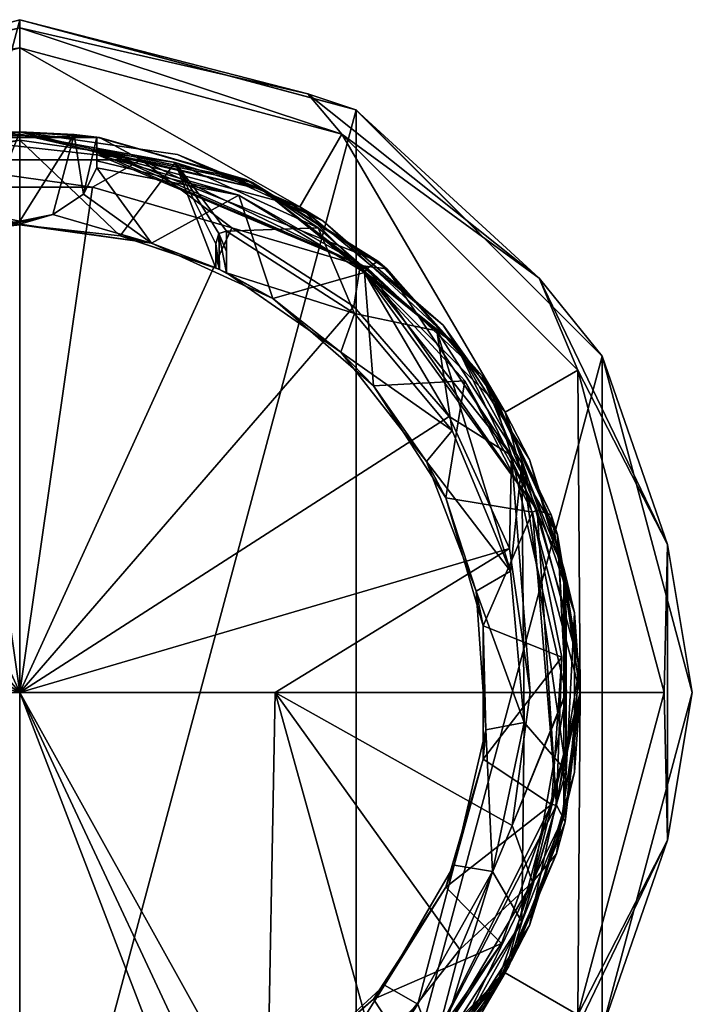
# Model space of a CAD drawing. Header units: metres. Extents: x -24 to 24, y -199 to 24.
# Tile 11 of 11: x 0 to 24, y -11 to 24. Entities that reach past the tile are written whole.
import ezdxf

# ---------------------------------------------------------------- set-up
doc = ezdxf.new("R2010")
doc.units = ezdxf.units.M
doc.layers.add('solid_509503_A185', color=7, linetype='CONTINUOUS')

msp = doc.modelspace()

# ---------------------------------------------------------------- linework, layer by layer
at = {"layer": 'solid_509503_A185'}
for points in [[(-12.000058, -20.784576, -4), (-12.000058, 20.784576, -4), (0, 24, -4)], [(0, 24, -1), (0, 24, -4), (-12.000058, 20.784576, -4)], [(0, -24, -4), (-12.000058, -20.784576, -4), (0, 24, -4)], [(-11.999996, 20.784613, -1), (0, 24, -1), (-12.000058, 20.784576, -4)], [(0, 23.707108, -0.292893), (0, 24, -1), (-11.999996, 20.784613, -1)], [(12.000058, 20.784576, -4), (0, -24, -4), (0, 24, -4)], [(11.999996, 20.784613, -1), (12.000058, 20.784576, -4), (0, 24, -4)], [(0, 24, -1), (11.999996, 20.784613, -1), (0, 24, -4)], [(10.286128, 21.359365, -0.292893), (0, 24, -1), (0, 23.707108, -0.292893)], [(10.286128, 21.359365, -0.292893), (11.999996, 20.784613, -1), (0, 24, -1)], [(-10.286128, 21.359365, -0.292893), (0, 23.707108, -0.292893), (-11.999996, 20.784613, -1)], [(-10.286128, 21.359365, -0.292893), (0, 23), (0, 23.707108, -0.292893)], [(10.286128, 21.359365, -0.292893), (0, 23.707108, -0.292893), (11.498003, 19.919737)], [(0, 23.707108, -0.292893), (0, 23), (11.498003, 19.919737)], [(-11.498009, 19.919733), (0, 20), (0, 23)], [(-10.286128, 21.359365, -0.292893), (-11.498009, 19.919733), (0, 23)], [(0, 23), (0, 20), (10.001605, 17.319387)], [(11.498003, 19.919737), (0, 23), (10.001605, 17.319387)], [(18.534962, 14.781139, -0.292893), (10.286128, 21.359365, -0.292893), (11.498003, 19.919737)], [(18.534962, 14.781139, -0.292893), (11.999996, 20.784613, -1), (10.286128, 21.359365, -0.292893)], [(12.000058, 20.784576, -4), (12.000058, -20.784576, -4), (0, -24, -4)], [(11.999996, 20.784613, -1), (20.784609, 12.000002, -1), (12.000058, 20.784576, -4)], [(18.534962, 14.781139, -0.292893), (20.784609, 12.000002, -1), (11.999996, 20.784613, -1)], [(12.000058, 20.784576, -4), (20.784636, 11.999953, -4), (12.000058, -20.784576, -4)], [(20.784609, 12.000002, -1), (20.784636, 11.999953, -4), (12.000058, 20.784576, -4)], [(-11.498009, 19.919733), (-10.001605, 17.319387), (0, 20)], [(-10.001605, 17.319387), (0, 20, 124.099998), (0, 20)], [(-10.001605, 17.319387), (0, 20, 248.199997), (0, 20, 124.099998)], [(-5.634651, 19.189859, 248.199997), (0, 20, 248.199997), (-10.001605, 17.319387)], [(-8.63955, 17.94021, 248.412125), (0, 19.700001, 248.5), (0, 19.912132, 248.412125)], [(-8.63955, 17.94021, 248.412125), (0, 19.912132, 248.412125), (-5.634651, 19.189859, 248.199997)], [(-8.63955, 17.94021, 248.412125), (-5.550122, 18.902014, 248.5), (0, 19.700001, 248.5)], [(0, 19.912132, 248.412125), (0, 20, 248.199997), (-5.634651, 19.189859, 248.199997)], [(-5.550122, 18.902014, 248.5), (0, 16.679453, 248.5), (0, 19.700001, 248.5)], [(4.335529, 18.995192, 258.202087), (-2.846297, 19.796429, 256.899994), (-4.335529, 18.995192, 258.202087)], [(-2.846297, 19.796429, 256.899994), (2.846297, 19.796429, 256.899994), (-1.944562, 19.905243, 252.994522)], [(4.335529, 18.995192, 258.202087), (2.846297, 19.796429, 256.899994), (-2.846297, 19.796429, 256.899994)], [(2.846297, 19.796429, 256.899994), (0, 20, 253.800003), (-1.944562, 19.905243, 252.994522)], [(-1.177802, 17.048964, 253.535019), (-1.944562, 19.905243, 252.994522), (0, 20, 253.800003)], [(-1.177802, 17.048964, 253.535019), (0, 20, 253.800003), (0, 16.813173, 253.800003)], [(2.846297, 19.796429, 256.899994), (1.944562, 19.905243, 252.994522), (0, 20, 253.800003)], [(0, 16.813173, 253.800003), (0, 20, 253.800003), (1.944562, 19.905243, 252.994522)], [(5.634651, 19.189859, 248.199997), (10.001605, 17.319387), (0, 20)], [(0, 20, 124.099998), (5.634651, 19.189859, 248.199997), (0, 20)], [(0, 20, 124.099998), (0, 20, 248.199997), (5.634651, 19.189859, 248.199997)], [(8.63955, 17.94021, 248.412125), (5.634651, 19.189859, 248.199997), (0, 20, 248.199997)], [(8.63955, 17.94021, 248.412125), (0, 20, 248.199997), (0, 19.912132, 248.412125)], [(0, 19.912132, 248.412125), (0, 19.700001, 248.5), (5.550122, 18.902014, 248.5)], [(8.63955, 17.94021, 248.412125), (0, 19.912132, 248.412125), (5.550122, 18.902014, 248.5)], [(0, 16.813173, 253.800003), (1.944562, 19.905243, 252.994522), (1.178194, 17.049124, 253.534821)], [(0, 19.700001, 248.5), (0, 16.679453, 248.5), (3.587473, 16.289106, 248.5)], [(5.550122, 18.902014, 248.5), (0, 19.700001, 248.5), (3.587473, 16.289106, 248.5)], [(1.178194, 17.049124, 253.534821), (1.944562, 19.905243, 252.994522), (2.273254, 17.774933, 252.597519)], [(2.846297, 19.796429, 256.899994), (2.75, 19.810036, 251.050003), (1.944562, 19.905243, 252.994522)], [(2.273254, 17.774933, 252.597519), (1.944562, 19.905243, 252.994522), (2.75, 19.810036, 251.050003)], [(2.273254, 17.774933, 252.597519), (2.75, 19.810036, 251.050003), (2.75, 18.710682, 251.050003)], [(2.846297, 19.796429, 256.899994), (2.75, 19.810036, 249.850006), (2.75, 19.810036, 251.050003)], [(2.75, 18.710682, 251.050003), (2.75, 19.810036, 251.050003), (2.75, 19.810036, 249.850006)], [(2.846297, 19.796429, 256.899994), (8.073412, 18.298088, 249.850006), (2.75, 19.810036, 249.850006)], [(2.75, 19.381968, 249.850006), (2.75, 19.810036, 249.850006), (8.073412, 18.298088, 249.850006)], [(2.75, 18.96772, 250.521683), (2.75, 19.810036, 249.850006), (2.75, 19.192947, 249.979416)], [(2.75, 19.266748, 249.885727), (2.75, 19.192947, 249.979416), (2.75, 19.810036, 249.850006)], [(2.75, 18.710682, 251.050003), (2.75, 19.810036, 249.850006), (2.75, 18.96772, 250.521683)], [(2.75, 19.266748, 249.885727), (2.75, 19.810036, 249.850006), (2.75, 19.381968, 249.850006)], [(2.846297, 19.796429, 256.899994), (8.3083, 18.19264, 256.899994), (8.073412, 18.298088, 249.850006)], [(4.335529, 18.995192, 258.202087), (8.3083, 18.19264, 256.899994), (2.846297, 19.796429, 256.899994)], [(11.498003, 19.919737), (10.001605, 17.319387), (17.320917, 9.998431)], [(19.918005, 11.501003), (11.498003, 19.919737), (17.320917, 9.998431)], [(18.534962, 14.781139, -0.292893), (11.498003, 19.919737), (19.918005, 11.501003)], [(2.75, 19.381968, 249.850006), (8.073412, 18.298088, 249.850006), (12.77871, 15.385205, 249.850006)], [(12.408227, 15.141304, 249.850006), (2.75, 19.381968, 249.850006), (12.77871, 15.385205, 249.850006)], [(12.408227, 15.141304, 249.850006), (2.75, 19.266748, 249.885727), (2.75, 19.381968, 249.850006)], [(-4.335529, 18.995192, 258.202087), (-2.592317, 18.029959, 258.796478), (2.592317, 18.029959, 258.796478)], [(4.335529, 18.995192, 258.202087), (-4.335529, 18.995192, 258.202087), (2.592317, 18.029959, 258.796478)], [(4.335529, 18.995192, 258.202087), (2.592317, 18.029959, 258.796478), (7.566936, 16.569279, 258.796478)], [(12.408227, 15.141304, 249.850006), (2.75, 19.192947, 249.979416), (2.75, 19.266748, 249.885727)], [(2.75, 18.96772, 250.521683), (2.75, 19.192947, 249.979416), (7.816989, 17.743347, 249.979416)], [(12.408227, 15.141304, 249.850006), (7.816989, 17.743347, 249.979416), (2.75, 19.192947, 249.979416)], [(2.75, 18.710682, 251.050003), (2.75, 18.96772, 250.521683), (7.816989, 17.743347, 249.979416)], [(12.147882, 15.232962, 258.202087), (8.3083, 18.19264, 256.899994), (4.335529, 18.995192, 258.202087)], [(12.147882, 15.232962, 258.202087), (4.335529, 18.995192, 258.202087), (7.566936, 16.569279, 258.796478)], [(5.634651, 19.189859, 248.199997), (10.812817, 16.825071, 248.199997), (10.001605, 17.319387)], [(8.63955, 17.94021, 248.412125), (10.812817, 16.825071, 248.199997), (5.634651, 19.189859, 248.199997)], [(-5.550122, 18.902014, 248.5), (-3.587473, 16.289106, 248.5), (0, 16.679453, 248.5)], [(2.273254, 17.774933, 252.597519), (2.75, 18.710682, 251.050003), (4.707794, 16.033278, 253.893723)], [(2.75, 18.710682, 251.050003), (7.816989, 17.743347, 249.979416), (4.707794, 16.033278, 253.893723)], [(5.550122, 18.902014, 248.5), (3.587473, 16.289106, 248.5), (7, 15.13949, 248.5)], [(5.550122, 18.902014, 248.5), (7.109599, 16.369688, 248.5), (7.383588, 16.456593, 248.5)], [(10.650618, 16.572699, 248.5), (5.550122, 18.902014, 248.5), (7.383588, 16.456593, 248.5)], [(5.550122, 18.902014, 248.5), (7, 15.13949, 248.5), (7, 16.007399, 248.5)], [(5.550122, 18.902014, 248.5), (7, 16.007399, 248.5), (7.109599, 16.369688, 248.5)], [(8.63955, 17.94021, 248.412125), (5.550122, 18.902014, 248.5), (10.650618, 16.572699, 248.5)], [(8.3083, 18.19264, 256.899994), (12.77871, 15.385205, 249.850006), (8.073412, 18.298088, 249.850006)], [(-2.592317, 18.029959, 258.796478), (-7.566936, 16.569279, 258.796478), (0, 0, 259.350006)], [(2.592317, 18.029959, 258.796478), (-2.592317, 18.029959, 258.796478), (0, 0, 259.350006)], [(7.566936, 16.569279, 258.796478), (2.592317, 18.029959, 258.796478), (0, 0, 259.350006)], [(8.3083, 18.19264, 256.899994), (13.097215, 15.114991, 256.899994), (12.77871, 15.385205, 249.850006)], [(12.147882, 15.232962, 258.202087), (13.097215, 15.114991, 256.899994), (8.3083, 18.19264, 256.899994)], [(8.63955, 17.94021, 248.412125), (10.650618, 16.572699, 248.5), (14.888263, 12.900761, 248.5)], [(8.63955, 17.94021, 248.412125), (14.888263, 12.900761, 248.5), (15.567932, 12.415011, 248.412125)], [(8.63955, 17.94021, 248.412125), (15.567932, 12.415011, 248.412125), (10.812817, 16.825071, 248.199997)], [(1.178194, 17.049124, 253.534821), (2.273254, 17.774933, 252.597519), (4.707794, 16.033278, 253.893723)], [(7.816989, 17.743347, 249.979416), (9.034191, 14.057477, 253.893723), (4.707794, 16.033278, 253.893723)], [(7.816989, 17.743347, 249.979416), (12.30642, 14.982781, 249.979416), (9.034191, 14.057477, 253.893723)], [(12.408227, 15.141304, 249.850006), (12.30642, 14.982781, 249.979416), (7.816989, 17.743347, 249.979416)], [(15.114991, 13.097215, 248.199997), (17.320917, 9.998431), (10.001605, 17.319387)], [(10.812817, 16.825071, 248.199997), (15.114991, 13.097215, 248.199997), (10.001605, 17.319387)], [(-1.177802, 17.048964, 253.535019), (0, 16.813173, 253.800003), (-4.707794, 16.033276, 253.893723)], [(1.178194, 17.049124, 253.534821), (4.707794, 16.033278, 253.893723), (0, 16.710155, 253.893723)], [(0, 16.761827, 253.847046), (1.178194, 17.049124, 253.534821), (0, 16.710155, 253.893723)], [(0, 16.761827, 253.847046), (0, 16.813173, 253.800003), (1.178194, 17.049124, 253.534821)], [(-7.566936, 16.569279, 258.796478), (-11.928527, 13.766253, 258.796478), (0, 0, 259.350006)], [(0, 16.761827, 253.847046), (-4.707794, 16.033276, 253.893723), (0, 16.813173, 253.800003)], [(0, 16.761827, 253.847046), (0, 16.710155, 253.893723), (-4.707794, 16.033276, 253.893723)], [(-4.707794, 16.033276, 253.893723), (0, 16.710155, 253.893723), (-3.587473, 16.289106, 248.5)], [(-3.587473, 16.289106, 248.5), (0, 16.710155, 253.893723), (0, 16.679453, 248.5)], [(0, 16.710155, 253.893723), (4.707794, 16.033278, 253.893723), (0, 16.679453, 248.5)], [(4.707794, 16.033278, 253.893723), (3.587473, 16.289106, 248.5), (0, 16.679453, 248.5)], [(11.928527, 13.766253, 258.796478), (7.566936, 16.569279, 258.796478), (0, 0, 259.350006)], [(10.650618, 16.572699, 248.5), (7.383588, 16.456593, 248.5), (11.946276, 13.513017, 248.5)], [(12.147882, 15.232962, 258.202087), (7.566936, 16.569279, 258.796478), (11.928527, 13.766253, 258.796478)], [(14.888263, 12.900761, 248.5), (10.650618, 16.572699, 248.5), (11.946276, 13.513017, 248.5)], [(15.567932, 12.415011, 248.412125), (15.114991, 13.097215, 248.199997), (10.812817, 16.825071, 248.199997)], [(3.587473, 16.289106, 248.5), (7, 15.141624, 248.840439), (7, 15.13949, 248.5)], [(3.587473, 16.289106, 248.5), (7, 15.14376, 249.180939), (7, 15.141624, 248.840439)], [(4.707794, 16.033278, 253.893723), (7, 15.14376, 249.180939), (3.587473, 16.289106, 248.5)], [(7.133301, 15.08367, 249.53685), (7.109599, 16.369688, 248.5), (7, 16.007399, 248.5)], [(7.109599, 16.369688, 248.5), (7.383588, 15.725482, 249.096786), (7.383588, 16.456593, 248.5)], [(7.109599, 16.369688, 248.5), (7.383588, 14.963606, 249.672714), (7.383588, 15.725482, 249.096786)], [(7.133301, 15.08367, 249.53685), (7.383588, 14.963606, 249.672714), (7.109599, 16.369688, 248.5)], [(7.383588, 16.456593, 248.5), (7.383588, 15.725482, 249.096786), (7.383588, 14.963606, 249.672714)], [(11.946276, 13.513017, 248.5), (7.383588, 16.456593, 248.5), (7.383588, 14.963606, 249.672714)], [(4.707794, 16.033278, 253.893723), (7.133301, 15.08367, 249.53685), (7, 15.14376, 249.180939)], [(4.707794, 16.033278, 253.893723), (9.034191, 14.057477, 253.893723), (7.133301, 15.08367, 249.53685)], [(7, 15.579848, 248.844757), (7, 16.007399, 248.5), (7, 15.13949, 248.5)], [(7.133301, 15.08367, 249.53685), (7, 16.007399, 248.5), (7, 15.579848, 248.844757)], [(7, 15.141624, 248.840439), (7, 15.579848, 248.844757), (7, 15.13949, 248.5)], [(7, 15.141624, 248.840439), (7, 15.14376, 249.180939), (7, 15.579848, 248.844757)], [(7.133301, 15.08367, 249.53685), (7, 15.579848, 248.844757), (7, 15.14376, 249.180939)], [(12.147882, 15.232962, 258.202087), (11.928527, 13.766253, 258.796478), (15.323739, 9.847969, 258.796478)], [(17.554197, 8.453656, 258.202087), (13.097215, 15.114991, 256.899994), (12.147882, 15.232962, 258.202087)], [(17.554197, 8.453656, 258.202087), (12.147882, 15.232962, 258.202087), (15.323739, 9.847969, 258.796478)], [(18.463867, 6.504519, 249.850006), (12.30642, 14.982781, 249.979416), (12.408227, 15.141304, 249.850006)], [(12.408227, 15.141304, 249.850006), (12.77871, 15.385205, 249.850006), (16.505648, 11.294406, 249.850006)], [(18.463867, 6.504519, 249.850006), (12.408227, 15.141304, 249.850006), (16.505648, 11.294406, 249.850006)], [(13.097215, 15.114991, 256.899994), (16.505648, 11.294406, 249.850006), (12.77871, 15.385205, 249.850006)], [(13.097215, 15.114991, 256.899994), (16.825071, 10.812817, 256.899994), (16.505648, 11.294406, 249.850006)], [(17.554197, 8.453656, 258.202087), (16.825071, 10.812817, 256.899994), (13.097215, 15.114991, 256.899994)], [(9.034191, 14.057477, 253.893723), (7.383588, 14.963606, 249.672714), (7.133301, 15.08367, 249.53685)], [(11.946276, 13.513017, 248.5), (7.383588, 14.963606, 249.672714), (11.45324, 12.134668, 249.672714)], [(9.034191, 14.057477, 253.893723), (11.45324, 12.134668, 249.672714), (7.383588, 14.963606, 249.672714)], [(12.30642, 14.982781, 249.979416), (12.628693, 10.942825, 253.893723), (9.034191, 14.057477, 253.893723)], [(12.30642, 14.982781, 249.979416), (15.88659, 11.115212, 249.979416), (12.628693, 10.942825, 253.893723)], [(18.463867, 6.504519, 249.850006), (15.88659, 11.115212, 249.979416), (12.30642, 14.982781, 249.979416)], [(23.11272, 5.275328, -0.292893), (18.534962, 14.781139, -0.292893), (19.918005, 11.501003)], [(23.11272, 5.275328, -0.292893), (20.784609, 12.000002, -1), (18.534962, 14.781139, -0.292893)], [(9.034191, 14.057477, 253.893723), (12.628693, 10.942825, 253.893723), (11.45324, 12.134668, 249.672714)], [(-11.928527, 13.766253, 258.796478), (-15.323739, 9.847969, 258.796478), (0, 0, 259.350006)], [(15.323739, 9.847969, 258.796478), (11.928527, 13.766253, 258.796478), (0, 0, 259.350006)], [(15.426047, 9.347218, 248.5), (11.946276, 13.513017, 248.5), (11.45324, 12.134668, 249.672714)], [(14.888263, 12.900761, 248.5), (11.946276, 13.513017, 248.5), (15.426047, 9.347218, 248.5)], [(15.114991, 13.097215, 248.199997), (18.19264, 8.3083, 248.199997), (17.320917, 9.998431)], [(15.567932, 12.415011, 248.412125), (18.19264, 8.3083, 248.199997), (15.114991, 13.097215, 248.199997)], [(14.888263, 12.900761, 248.5), (15.426047, 9.347218, 248.5), (17.509409, 4.329005, 248.5)], [(17.919748, 8.183679, 248.5), (14.888263, 12.900761, 248.5), (17.509409, 4.329005, 248.5)], [(15.567932, 12.415011, 248.412125), (14.888263, 12.900761, 248.5), (17.919748, 8.183679, 248.5)], [(15.567932, 12.415011, 248.412125), (17.919748, 8.183679, 248.5), (19.412893, 4.430866, 248.412125)], [(15.567932, 12.415011, 248.412125), (19.412893, 4.430866, 248.412125), (18.19264, 8.3083, 248.199997)], [(15.426047, 9.347218, 248.5), (11.45324, 12.134668, 249.672714), (14.5124, 8.235115, 249.672714)], [(12.628693, 10.942825, 253.893723), (14.5124, 8.235115, 249.672714), (11.45324, 12.134668, 249.672714)], [(20.784636, 11.999953, -4), (20.784636, -11.999953, -4), (12.000058, -20.784576, -4)], [(20.784609, 12.000002, -1), (24, 0, -1), (20.784636, 11.999953, -4)], [(23.11272, 5.275328, -0.292893), (24, 0, -1), (20.784609, 12.000002, -1)], [(20.784636, 11.999953, -4), (24, 0, -4), (20.784636, -11.999953, -4)], [(24, 0, -1), (24, 0, -4), (20.784636, 11.999953, -4)], [(16.825071, 10.812817, 256.899994), (18.968884, 6.338886, 249.850006), (16.505648, 11.294406, 249.850006)], [(18.463867, 6.504519, 249.850006), (16.505648, 11.294406, 249.850006), (18.968884, 6.338886, 249.850006)], [(19.918005, 11.501003), (17.320917, 9.998431), (19.999454, 0)], [(23.11272, 5.275328, -0.292893), (19.918005, 11.501003), (23, 0.000003)], [(23, 0.000003), (19.918005, 11.501003), (19.999454, 0)], [(15.88659, 11.115212, 249.979416), (15.200091, 6.941649, 253.893723), (12.628693, 10.942825, 253.893723)], [(12.628693, 10.942825, 253.893723), (15.200091, 6.941649, 253.893723), (14.5124, 8.235115, 249.672714)], [(15.88659, 11.115212, 249.979416), (18.29298, 6.426397, 249.979416), (15.200091, 6.941649, 253.893723)], [(18.463867, 6.504519, 249.850006), (18.29298, 6.426397, 249.979416), (15.88659, 11.115212, 249.979416)], [(16.825071, 10.812817, 256.899994), (19.189859, 5.634651, 256.899994), (18.968884, 6.338886, 249.850006)], [(17.554197, 8.453656, 258.202087), (19.189859, 5.634651, 256.899994), (16.825071, 10.812817, 256.899994)], [(-15.323739, 9.847969, 258.796478), (-17.477514, 5.131861, 258.796478), (0, 0, 259.350006)], [(17.477514, 5.131861, 258.796478), (15.323739, 9.847969, 258.796478), (0, 0, 259.350006)], [(17.554197, 8.453656, 258.202087), (15.323739, 9.847969, 258.796478), (17.477514, 5.131861, 258.796478)], [(19.796429, 2.846297, 248.199997), (19.999454, 0), (17.320917, 9.998431)], [(18.19264, 8.3083, 248.199997), (19.796429, 2.846297, 248.199997), (17.320917, 9.998431)], [(17.509409, 4.329005, 248.5), (15.426047, 9.347218, 248.5), (14.5124, 8.235115, 249.672714)], [(17.554197, 8.453656, 258.202087), (17.477514, 5.131861, 258.796478), (18.215364, 0, 258.796478)], [(17.554197, 8.453656, 258.202087), (19.483688, 0, 258.202087), (19.189859, 5.634651, 256.899994)], [(17.554197, 8.453656, 258.202087), (18.215364, 0, 258.796478), (19.483688, 0, 258.202087)], [(17.509409, 4.329005, 248.5), (14.5124, 8.235115, 249.672714), (16.291164, 3.608997, 249.672714)], [(15.200091, 6.941649, 253.893723), (16.291164, 3.608997, 249.672714), (14.5124, 8.235115, 249.672714)], [(17.919748, 8.183679, 248.5), (17.509409, 4.329005, 248.5), (18.004757, -1.074794, 248.5)], [(19.499483, -2.803604, 248.5), (17.919748, 8.183679, 248.5), (18.004757, -1.074794, 248.5)], [(19.499483, -2.803604, 248.5), (19.499483, 2.803604, 248.5), (17.919748, 8.183679, 248.5)], [(19.412893, 4.430866, 248.412125), (17.919748, 8.183679, 248.5), (19.499483, 2.803604, 248.5)], [(19.412893, 4.430866, 248.412125), (19.796429, 2.846297, 248.199997), (18.19264, 8.3083, 248.199997)], [(15.200091, 6.941649, 253.893723), (16.54007, 2.378103, 253.893723), (16.291164, 3.608997, 249.672714)], [(18.29298, 6.426397, 249.979416), (16.54007, 2.378103, 253.893723), (15.200091, 6.941649, 253.893723)], [(18.29298, 6.426397, 249.979416), (19.347794, 1.262768, 249.979416), (16.54007, 2.378103, 253.893723)], [(19.158718, -4.020783, 249.850006), (18.29298, 6.426397, 249.979416), (18.463867, 6.504519, 249.850006)], [(19.158718, -4.020783, 249.850006), (19.347794, 1.262768, 249.979416), (18.29298, 6.426397, 249.979416)], [(18.463867, 6.504519, 249.850006), (18.968884, 6.338886, 249.850006), (19.979828, 0.898049, 249.850006)], [(19.158718, -4.020783, 249.850006), (18.463867, 6.504519, 249.850006), (19.979828, 0.898049, 249.850006)], [(19.189859, 5.634651, 256.899994), (19.979828, 0.898049, 249.850006), (18.968884, 6.338886, 249.850006)], [(19.189859, 5.634651, 256.899994), (20, 0, 256.899994), (19.979828, 0.898049, 249.850006)], [(19.513601, 0, 258.169525), (20, 0, 256.899994), (19.189859, 5.634651, 256.899994)], [(19.513601, 0, 258.169525), (19.189859, 5.634651, 256.899994), (19.483688, 0, 258.202087)], [(23.11272, -5.275328, -0.292893), (23.11272, 5.275328, -0.292893), (23, 0.000003)], [(23.11272, -5.275328, -0.292893), (24, 0, -1), (23.11272, 5.275328, -0.292893)], [(-17.477514, 5.131861, 258.796478), (-18.215364, 0, 258.796478), (0, 0, 259.350006)], [(17.477514, 5.131861, 258.796478), (0, 0, 259.350006), (9.111886, 0, 259.211578)], [(17.477514, 5.131861, 258.796478), (9.111886, 0, 259.211578), (18.215364, 0, 258.796478)], [(18.004757, -1.074794, 248.5), (17.509409, 4.329005, 248.5), (16.291164, 3.608997, 249.672714)], [(19.412893, 4.430866, 248.412125), (19.499483, 2.803604, 248.5), (19.499483, -2.803604, 248.5)], [(19.412893, 4.430866, 248.412125), (19.499483, -2.803604, 248.5), (19.412893, -4.430866, 248.412125)], [(19.412893, 4.430866, 248.412125), (19.412893, -4.430866, 248.412125), (19.796429, 2.846297, 248.199997)], [(18.004757, -1.074794, 248.5), (16.291164, 3.608997, 249.672714), (16.632595, -1.335534, 249.672714)], [(16.54007, 2.378103, 253.893723), (16.632595, -1.335534, 249.672714), (16.291164, 3.608997, 249.672714)], [(19.412893, -4.430866, 248.412125), (19.796429, -2.846297, 248.199997), (19.796429, 2.846297, 248.199997)], [(19.796429, 2.846297, 248.199997), (19.796429, -2.846297, 248.199997), (19.999454, 0)], [(16.54007, 2.378103, 253.893723), (16.54007, -2.378103, 253.893723), (16.632595, -1.335534, 249.672714)], [(19.347794, 1.262768, 249.979416), (16.54007, -2.378103, 253.893723), (16.54007, 2.378103, 253.893723)], [(19.347794, 1.262768, 249.979416), (18.973097, -3.994162, 249.979416), (16.54007, -2.378103, 253.893723)], [(19.158718, -4.020783, 249.850006), (18.973097, -3.994162, 249.979416), (19.347794, 1.262768, 249.979416)], [(19.158718, -4.020783, 249.850006), (19.979828, 0.898049, 249.850006), (19.461081, -4.611543, 249.850006)], [(20, 0, 256.899994), (19.461081, -4.611543, 249.850006), (19.979828, 0.898049, 249.850006)], [(0, 0, 259.350006), (-18.215364, 0, 258.796478), (-9.111886, 0, 259.211578)], [(-0.000014, -17.5, 259.350006), (0, 0, 259.350006), (-9.111886, 0, 259.211578)], [(8.818475, -15.8375, 259.220367), (9.111886, 0, 259.211578), (0, 0, 259.350006)], [(8.818475, -15.8375, 259.220367), (12.713985, -12.961699, 259.080475), (9.111886, 0, 259.211578)], [(17.576899, -4.750144, 258.834656), (18.215364, 0, 258.796478), (9.111886, 0, 259.211578)], [(15.701549, -9.175166, 258.938812), (17.576899, -4.750144, 258.834656), (9.111886, 0, 259.211578)], [(12.713985, -12.961699, 259.080475), (15.701549, -9.175166, 258.938812), (9.111886, 0, 259.211578)], [(18.19264, -8.3083, 248.199997), (17.320917, -9.998431), (19.999454, 0)], [(19.918009, -11.500998), (19.999454, 0), (17.320917, -9.998431)], [(19.483688, 0, 258.202087), (18.215364, 0, 258.796478), (17.576899, -4.750144, 258.834656)], [(19.513601, 0, 258.169525), (19.483688, 0, 258.202087), (17.576899, -4.750144, 258.834656)], [(18.293625, -6.764486, 258.246338), (19.513601, 0, 258.169525), (17.576899, -4.750144, 258.834656)], [(19.796429, -2.846297, 248.199997), (18.19264, -8.3083, 248.199997), (19.999454, 0)], [(18.293625, -6.764486, 258.246338), (20, 0, 256.899994), (19.513601, 0, 258.169525)], [(23.11272, -5.275328, -0.292893), (23, 0.000003), (19.918009, -11.500998)], [(19.918009, -11.500998), (23, 0.000003), (19.999454, 0)], [(20.784609, -12.000002, -1), (20.784636, -11.999953, -4), (24, 0, -4)], [(24, 0, -1), (20.784609, -12.000002, -1), (24, 0, -4)], [(23.11272, -5.275328, -0.292893), (20.784609, -12.000002, -1), (24, 0, -1)], [(-0.000014, -17.5, 259.350006), (6.721771, -17.5, 259.274689), (0, 0, 259.350006)], [(7.745018, -16.550091, 259.25), (8.818475, -15.8375, 259.220367), (0, 0, 259.350006)], [(6.721771, -17.5, 259.274689), (7.745018, -16.550091, 259.25), (0, 0, 259.350006)], [(18.293625, -6.764486, 258.246338), (19.153536, -5.756914, 256.945648), (20, 0, 256.899994)], [(20, 0, 256.899994), (19.153536, -5.756914, 256.945648), (19.461081, -4.611543, 249.850006)], [(16.867401, -6.388837, 248.5), (16.632595, -1.335534, 249.672714), (15.506571, -6.162234, 249.672714)], [(16.54007, -2.378103, 253.893723), (15.506571, -6.162234, 249.672714), (16.632595, -1.335534, 249.672714)], [(16.867401, -6.388837, 248.5), (18.004757, -1.074794, 248.5), (16.632595, -1.335534, 249.672714)], [(17.919748, -8.183679, 248.5), (18.004757, -1.074794, 248.5), (16.867401, -6.388837, 248.5)], [(17.919748, -8.183679, 248.5), (19.499483, -2.803604, 248.5), (18.004757, -1.074794, 248.5)], [(16.54007, -2.378103, 253.893723), (15.200091, -6.941649, 253.893723), (15.506571, -6.162234, 249.672714)], [(18.973097, -3.994162, 249.979416), (15.200091, -6.941649, 253.893723), (16.54007, -2.378103, 253.893723)], [(19.412893, -4.430866, 248.412125), (19.499483, -2.803604, 248.5), (17.919748, -8.183679, 248.5)], [(19.412893, -4.430866, 248.412125), (18.19264, -8.3083, 248.199997), (19.796429, -2.846297, 248.199997)], [(14.291039, -13.378693, 249.850006), (17.196571, -8.955983, 249.979416), (18.973097, -3.994162, 249.979416)], [(14.291039, -13.378693, 249.850006), (18.973097, -3.994162, 249.979416), (19.158718, -4.020783, 249.850006)], [(14.291039, -13.378693, 249.850006), (19.158718, -4.020783, 249.850006), (17.45236, -9.768067, 249.850006)], [(18.973097, -3.994162, 249.979416), (17.196571, -8.955983, 249.979416), (15.200091, -6.941649, 253.893723)], [(19.158718, -4.020783, 249.850006), (19.461081, -4.611543, 249.850006), (17.45236, -9.768067, 249.850006)], [(19.412893, -4.430866, 248.412125), (17.919748, -8.183679, 248.5), (15.567932, -12.415011, 248.412125)], [(19.412893, -4.430866, 248.412125), (15.567932, -12.415011, 248.412125), (18.19264, -8.3083, 248.199997)], [(18.293625, -6.764486, 258.246338), (17.576899, -4.750144, 258.834656), (15.701549, -9.175166, 258.938812)], [(19.153536, -5.756914, 256.945648), (17.45236, -9.768067, 249.850006), (19.461081, -4.611543, 249.850006)], [(18.534962, -14.781139, -0.292893), (23.11272, -5.275328, -0.292893), (19.918009, -11.500998)], [(18.534962, -14.781139, -0.292893), (20.784609, -12.000002, -1), (23.11272, -5.275328, -0.292893)], [(19.153536, -5.756914, 256.945648), (16.958447, -10.602409, 257.054657), (17.45236, -9.768067, 249.850006)], [(18.293625, -6.764486, 258.246338), (16.958447, -10.602409, 257.054657), (19.153536, -5.756914, 256.945648)], [(14.203633, -11.116496, 248.5), (15.506571, -6.162234, 249.672714), (13.012438, -10.445254, 249.672714)], [(15.200091, -6.941649, 253.893723), (13.012438, -10.445254, 249.672714), (15.506571, -6.162234, 249.672714)], [(14.203633, -11.116496, 248.5), (16.867401, -6.388837, 248.5), (15.506571, -6.162234, 249.672714)], [(14.888263, -12.900761, 248.5), (16.867401, -6.388837, 248.5), (14.203633, -11.116496, 248.5)], [(14.888263, -12.900761, 248.5), (17.919748, -8.183679, 248.5), (16.867401, -6.388837, 248.5)], [(15.200091, -6.941649, 253.893723), (12.628693, -10.942824, 253.893723), (13.012438, -10.445254, 249.672714)], [(17.196571, -8.955983, 249.979416), (12.628693, -10.942824, 253.893723), (15.200091, -6.941649, 253.893723)], [(14.791152, -12.676947, 258.439209), (16.958447, -10.602409, 257.054657), (18.293625, -6.764486, 258.246338)], [(14.791152, -12.676947, 258.439209), (18.293625, -6.764486, 258.246338), (15.701549, -9.175166, 258.938812)], [(15.567932, -12.415011, 248.412125), (17.919748, -8.183679, 248.5), (14.888263, -12.900761, 248.5)], [(18.19264, -8.3083, 248.199997), (15.114991, -13.097215, 248.199997), (16.600672, -11.154267, 215.54039)], [(15.567932, -12.415011, 248.412125), (15.114991, -13.097215, 248.199997), (18.19264, -8.3083, 248.199997)], [(18.19264, -8.3083, 248.199997), (16.600672, -11.154267, 215.54039), (17.320917, -9.998431)], [(17.196571, -8.955983, 249.979416), (14.149478, -13.256091, 249.979416), (12.628693, -10.942824, 253.893723)], [(14.291039, -13.378693, 249.850006), (14.149478, -13.256091, 249.979416), (17.196571, -8.955983, 249.979416)], [(14.791152, -12.676947, 258.439209), (15.701549, -9.175166, 258.938812), (12.713985, -12.961699, 259.080475)], [(16.958447, -10.602409, 257.054657), (14.107454, -14.176732, 249.850006), (17.45236, -9.768067, 249.850006)], [(14.291039, -13.378693, 249.850006), (17.45236, -9.768067, 249.850006), (14.107454, -14.176732, 249.850006)], [(11.007456, -16.69838, 189.80162), (10.001605, -17.319387), (17.320917, -9.998431)], [(11.498009, -19.919733), (17.320917, -9.998431), (10.001605, -17.319387)], [(15.14253, -13.065365, 194.888962), (11.007456, -16.69838, 189.80162), (17.320917, -9.998431)], [(11.498009, -19.919733), (19.918009, -11.500998), (17.320917, -9.998431)], [(15.26181, -12.925833, 195.180527), (15.14253, -13.065365, 194.888962), (17.320917, -9.998431)], [(16.614651, -11.133436, 203.268906), (15.26181, -12.925833, 195.180527), (17.320917, -9.998431)], [(16.600672, -11.154267, 215.54039), (16.606222, -11.146003, 210.672348), (17.320917, -9.998431)], [(16.606222, -11.146003, 210.672348), (16.614651, -11.133436, 203.268906), (17.320917, -9.998431)], [(10.24879, -14.842362, 248.5), (13.012438, -10.445254, 249.672714), (9.370247, -13.806714, 249.672714)], [(12.628693, -10.942824, 253.893723), (9.370247, -13.806714, 249.672714), (13.012438, -10.445254, 249.672714)], [(10.24879, -14.842362, 248.5), (14.203633, -11.116496, 248.5), (13.012438, -10.445254, 249.672714)], [(9.44768, -17.004789, 258.654663), (9.682458, -17.5, 257.321198), (16.958447, -10.602409, 257.054657)], [(14.791152, -12.676947, 258.439209), (9.44768, -17.004789, 258.654663), (16.958447, -10.602409, 257.054657)], [(16.958447, -10.602409, 257.054657), (9.682458, -17.5, 257.321198), (14.107454, -14.176732, 249.850006)], [(12.628693, -10.942824, 253.893723), (9.034192, -14.057477, 253.893723), (9.370247, -13.806714, 249.672714)], [(14.149478, -13.256091, 249.979416), (9.034192, -14.057477, 253.893723), (12.628693, -10.942824, 253.893723)], [(10.650618, -16.572699, 248.5), (14.203633, -11.116496, 248.5), (10.24879, -14.842362, 248.5)], [(10.650618, -16.572699, 248.5), (14.888263, -12.900761, 248.5), (14.203633, -11.116496, 248.5)]]:
    msp.add_3dface(points, dxfattribs=at)

doc.saveas('drawing.dxf')
